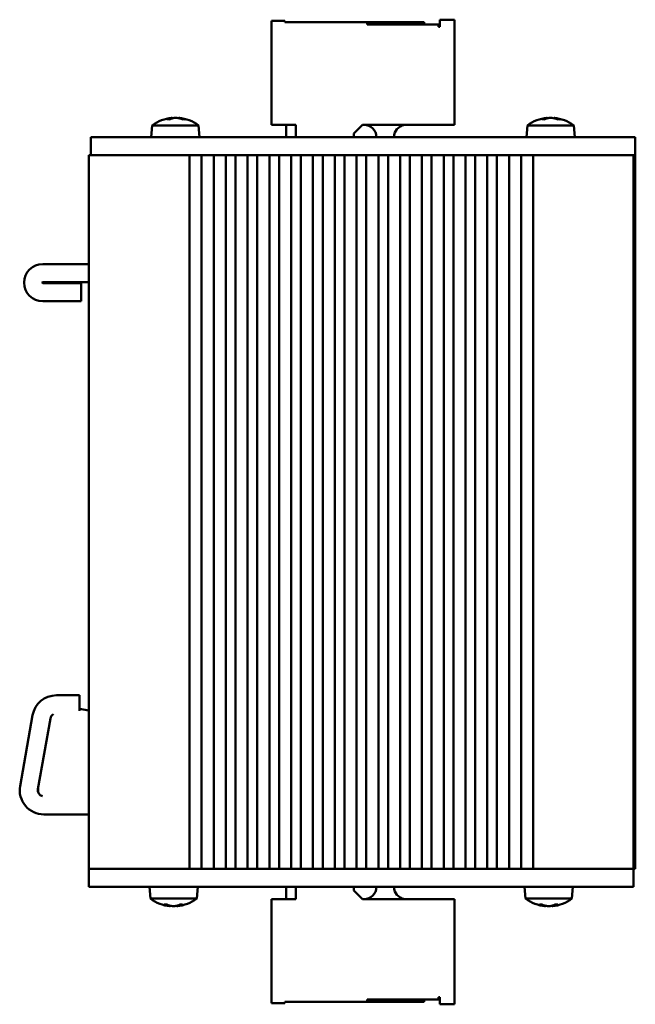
# Model space of a CAD drawing. Header units: millimetres. Extents: x 171 to 406, y 138 to 319.
# Tile 3 of 3: x 356 to 406, y 138 to 219. Entities that reach past the tile are written whole.
import ezdxf

# ---------------------------------------------------------------- set-up
doc = ezdxf.new("R2010")
doc.units = ezdxf.units.MM
doc.layers.add('Viditelná (ISO)', color=7, linetype='Continuous', lineweight=50)

msp = doc.modelspace()

# ---------------------------------------------------------------- linework, layer by layer
at = {"layer": 'Viditelná (ISO)'}
for p, q in [((390.246, 219.025), (391.446, 219.025)), ((390.246, 219.025), (390.246, 218.425)), ((391.446, 210.325), (391.446, 219.025)), ((376.346, 210.325), (376.346, 218.925)), ((376.346, 218.925), (377.446, 218.925)), ((377.446, 218.825), (377.446, 218.925)), ((384.246, 218.825), (377.446, 218.825)), ((384.246, 218.625), (384.246, 218.825)), ((384.246, 218.825), (388.946, 218.825)), ((390.146, 218.625), (384.246, 218.625)), ((388.946, 218.825), (388.946, 218.625)), ((390.146, 218.425), (390.146, 218.625)), ((390.246, 218.425), (390.146, 218.425)), ((368.113, 210.913), (368.118, 210.863)), ((368.679, 210.913), (368.676, 210.882)), ((399.113, 210.913), (399.117, 210.867)), ((399.679, 210.913), (399.676, 210.879)), ((366.48, 210.289), (366.396, 209.325)), ((366.48, 210.289), (370.312, 210.289)), ((367.908, 210.788), (367.696, 210.788)), ((369.179, 210.788), (369, 210.788)), ((370.312, 210.289), (370.396, 209.325)), ((376.346, 210.325), (378.346, 210.325)), ((377.546, 210.325), (377.546, 209.325)), ((378.346, 210.325), (378.346, 209.325)), ((383.846, 210.325), (383.146, 209.625)), ((383.846, 210.325), (391.446, 210.325)), ((397.48, 210.289), (397.396, 209.325)), ((397.48, 210.289), (401.312, 210.289)), ((398.885, 210.788), (398.679, 210.788)), ((400.165, 210.788), (399.979, 210.788)), ((401.312, 210.289), (401.396, 209.325)), ((361.396, 209.325), (363.396, 209.325)), ((361.396, 209.325), (361.396, 207.825)), ((404.396, 209.325), (363.396, 209.325)), ((383.146, 209.625), (383.146, 209.325)), ((386.436, 209.325), (386.473, 209.517)), ((404.396, 209.325), (406.396, 209.325)), ((406.396, 207.825), (406.396, 209.325)), ((361.246, 207.825), (363.246, 207.825)), ((361.246, 207.825), (361.246, 148.825)), ((367.146, 207.825), (363.246, 207.825)), ((367.146, 207.825), (367.673, 207.825)), ((367.673, 207.825), (369.652, 207.825)), ((369.564, 207.825), (369.564, 148.825)), ((369.652, 207.825), (369.964, 207.825)), ((370.164, 207.825), (369.964, 207.825)), ((370.164, 207.825), (370.476, 207.825)), ((370.476, 207.825), (371.652, 207.825)), ((370.564, 148.825), (370.564, 207.825)), ((371.564, 207.825), (371.564, 148.825)), ((371.652, 207.825), (371.964, 207.825)), ((372.164, 207.825), (371.964, 207.825)), ((372.164, 207.825), (372.476, 207.825)), ((372.476, 207.825), (373.452, 207.825)), ((372.564, 148.825), (372.564, 207.825)), ((373.364, 207.825), (373.364, 148.825)), ((373.452, 207.825), (373.764, 207.825)), ((373.964, 207.825), (373.764, 207.825)), ((373.964, 207.825), (374.276, 207.825)), ((374.276, 207.825), (375.252, 207.825)), ((374.364, 148.825), (374.364, 207.825)), ((375.164, 207.825), (375.164, 148.825)), ((375.252, 207.825), (375.564, 207.825)), ((375.764, 207.825), (375.564, 207.825)), ((375.764, 207.825), (376.076, 207.825)), ((376.076, 207.825), (377.052, 207.825)), ((376.164, 148.825), (376.164, 207.825)), ((376.964, 207.825), (376.964, 148.825)), ((377.052, 207.825), (377.364, 207.825)), ((377.564, 207.825), (377.364, 207.825)), ((377.564, 207.825), (377.876, 207.825)), ((377.876, 207.825), (378.852, 207.825)), ((377.964, 148.825), (377.964, 207.825)), ((378.764, 207.825), (378.764, 148.825)), ((378.852, 207.825), (379.164, 207.825)), ((379.364, 207.825), (379.164, 207.825)), ((379.364, 207.825), (379.676, 207.825)), ((379.676, 207.825), (380.652, 207.825)), ((379.764, 148.825), (379.764, 207.825)), ((380.564, 207.825), (380.564, 148.825)), ((380.652, 207.825), (380.964, 207.825)), ((381.164, 207.825), (380.964, 207.825)), ((381.164, 207.825), (381.476, 207.825)), ((381.476, 207.825), (382.452, 207.825)), ((381.564, 148.825), (381.564, 207.825)), ((382.364, 207.825), (382.364, 148.825)), ((382.452, 207.825), (382.764, 207.825)), ((382.964, 207.825), (382.764, 207.825)), ((382.964, 207.825), (383.276, 207.825)), ((383.276, 207.825), (384.252, 207.825)), ((383.364, 148.825), (383.364, 207.825)), ((384.164, 207.825), (384.164, 148.825)), ((384.252, 207.825), (384.564, 207.825)), ((384.764, 207.825), (384.564, 207.825)), ((384.764, 207.825), (385.076, 207.825)), ((385.076, 207.825), (386.052, 207.825)), ((385.164, 148.825), (385.164, 207.825)), ((385.964, 207.825), (385.964, 148.825)), ((386.052, 207.825), (386.364, 207.825)), ((386.564, 207.825), (386.364, 207.825)), ((386.564, 207.825), (386.876, 207.825)), ((386.876, 207.825), (387.852, 207.825)), ((386.964, 148.825), (386.964, 207.825)), ((387.764, 207.825), (387.764, 148.825)), ((387.852, 207.825), (388.164, 207.825)), ((388.364, 207.825), (388.164, 207.825)), ((388.364, 207.825), (388.676, 207.825)), ((388.676, 207.825), (389.652, 207.825)), ((388.764, 148.825), (388.764, 207.825)), ((389.564, 207.825), (389.564, 148.825)), ((389.652, 207.825), (389.964, 207.825)), ((390.164, 207.825), (389.964, 207.825)), ((390.164, 207.825), (390.476, 207.825)), ((390.476, 207.825), (391.452, 207.825)), ((390.564, 148.825), (390.564, 207.825)), ((391.364, 207.825), (391.364, 148.825)), ((391.452, 207.825), (391.764, 207.825)), ((391.964, 207.825), (391.764, 207.825)), ((391.964, 207.825), (392.276, 207.825)), ((392.276, 207.825), (393.252, 207.825)), ((392.364, 148.825), (392.364, 207.825)), ((393.164, 207.825), (393.164, 148.825)), ((393.252, 207.825), (393.564, 207.825)), ((393.764, 207.825), (393.564, 207.825)), ((393.764, 207.825), (394.076, 207.825)), ((394.076, 207.825), (395.052, 207.825)), ((394.164, 148.825), (394.164, 207.825)), ((394.964, 207.825), (394.964, 148.825)), ((395.052, 207.825), (395.364, 207.825)), ((395.564, 207.825), (395.364, 207.825)), ((395.564, 207.825), (395.876, 207.825)), ((395.876, 207.825), (397.052, 207.825)), ((395.964, 148.825), (395.964, 207.825)), ((396.964, 207.825), (396.964, 148.825)), ((397.052, 207.825), (397.364, 207.825)), ((397.564, 207.825), (397.364, 207.825)), ((397.564, 207.825), (397.876, 207.825)), ((397.876, 207.825), (399.819, 207.825)), ((397.964, 148.825), (397.964, 207.825)), ((399.819, 207.825), (400.346, 207.825)), ((404.246, 207.825), (400.346, 207.825)), ((404.246, 207.825), (405.733, 207.825)), ((406.396, 207.825), (405.733, 207.825)), ((406.246, 148.825), (406.246, 207.825)), ((406.396, 207.825), (406.396, 148.825)), ((357.434, 198.825), (361.246, 198.825)), ((357.434, 197.325), (361.246, 197.325)), ((357.434, 197.25), (360.596, 197.25)), ((360.596, 197.25), (360.596, 195.75)), ((360.596, 195.75), (357.434, 195.75)), ((360.483, 163.173), (358.561, 163.173)), ((360.483, 161.884), (360.483, 163.173)), ((361.246, 161.917), (360.483, 162.051)), ((356.591, 161.521), (355.56, 155.673)), ((358.068, 161.26), (357.037, 155.412)), ((357.53, 153.325), (361.246, 153.325)), ((363.246, 148.825), (361.246, 148.825)), ((361.246, 148.825), (361.246, 147.325)), ((367.146, 148.825), (363.246, 148.825)), ((367.673, 148.825), (367.146, 148.825)), ((369.652, 148.825), (367.673, 148.825)), ((369.964, 148.825), (369.652, 148.825)), ((370.164, 148.825), (369.964, 148.825)), ((370.476, 148.825), (370.164, 148.825)), ((371.652, 148.825), (370.476, 148.825)), ((371.964, 148.825), (371.652, 148.825)), ((372.164, 148.825), (371.964, 148.825)), ((372.476, 148.825), (372.164, 148.825)), ((373.452, 148.825), (372.476, 148.825)), ((373.764, 148.825), (373.452, 148.825)), ((373.964, 148.825), (373.764, 148.825)), ((374.276, 148.825), (373.964, 148.825)), ((375.252, 148.825), (374.276, 148.825)), ((375.564, 148.825), (375.252, 148.825)), ((375.764, 148.825), (375.564, 148.825)), ((376.076, 148.825), (375.764, 148.825)), ((377.052, 148.825), (376.076, 148.825)), ((377.364, 148.825), (377.052, 148.825)), ((377.564, 148.825), (377.364, 148.825)), ((377.876, 148.825), (377.564, 148.825)), ((378.852, 148.825), (377.876, 148.825)), ((379.164, 148.825), (378.852, 148.825)), ((379.364, 148.825), (379.164, 148.825)), ((379.676, 148.825), (379.364, 148.825)), ((380.652, 148.825), (379.676, 148.825)), ((380.964, 148.825), (380.652, 148.825)), ((381.164, 148.825), (380.964, 148.825)), ((381.476, 148.825), (381.164, 148.825)), ((382.452, 148.825), (381.476, 148.825)), ((382.764, 148.825), (382.452, 148.825)), ((382.964, 148.825), (382.764, 148.825)), ((383.276, 148.825), (382.964, 148.825)), ((384.252, 148.825), (383.276, 148.825)), ((384.564, 148.825), (384.252, 148.825)), ((384.764, 148.825), (384.564, 148.825)), ((385.076, 148.825), (384.764, 148.825)), ((386.052, 148.825), (385.076, 148.825)), ((386.364, 148.825), (386.052, 148.825)), ((386.564, 148.825), (386.364, 148.825)), ((386.876, 148.825), (386.564, 148.825)), ((387.852, 148.825), (386.876, 148.825)), ((388.164, 148.825), (387.852, 148.825)), ((388.364, 148.825), (388.164, 148.825)), ((388.676, 148.825), (388.364, 148.825)), ((389.652, 148.825), (388.676, 148.825)), ((389.964, 148.825), (389.652, 148.825)), ((390.164, 148.825), (389.964, 148.825)), ((390.476, 148.825), (390.164, 148.825)), ((391.452, 148.825), (390.476, 148.825)), ((391.764, 148.825), (391.452, 148.825)), ((391.964, 148.825), (391.764, 148.825)), ((392.276, 148.825), (391.964, 148.825)), ((393.252, 148.825), (392.276, 148.825)), ((393.564, 148.825), (393.252, 148.825)), ((393.764, 148.825), (393.564, 148.825)), ((394.076, 148.825), (393.764, 148.825)), ((395.052, 148.825), (394.076, 148.825)), ((395.364, 148.825), (395.052, 148.825)), ((395.564, 148.825), (395.364, 148.825)), ((395.876, 148.825), (395.564, 148.825)), ((397.052, 148.825), (395.876, 148.825)), ((397.364, 148.825), (397.052, 148.825)), ((397.564, 148.825), (397.364, 148.825)), ((397.876, 148.825), (397.564, 148.825)), ((399.819, 148.825), (397.876, 148.825)), ((400.346, 148.825), (399.819, 148.825)), ((404.246, 148.825), (400.346, 148.825)), ((406.246, 148.825), (404.246, 148.825)), ((406.396, 148.825), (406.246, 148.825)), ((406.246, 147.325), (406.246, 148.825)), ((363.246, 147.325), (361.246, 147.325)), ((363.246, 147.325), (404.246, 147.325)), ((366.33, 146.362), (366.246, 147.325)), ((370.162, 146.362), (370.246, 147.325)), ((377.546, 146.325), (377.546, 147.325)), ((378.346, 146.325), (378.346, 147.325)), ((383.146, 147.025), (383.146, 147.325)), ((383.146, 147.025), (383.846, 146.325)), ((386.473, 147.134), (386.436, 147.325)), ((397.33, 146.362), (397.246, 147.325)), ((401.162, 146.362), (401.246, 147.325)), ((406.246, 147.325), (404.246, 147.325)), ((370.162, 146.362), (366.33, 146.362)), ((367.492, 145.863), (367.684, 145.863)), ((367.962, 145.738), (367.965, 145.775)), ((368.53, 145.738), (368.526, 145.78)), ((368.78, 145.863), (368.98, 145.863)), ((376.346, 146.325), (378.346, 146.325)), ((376.346, 137.725), (376.346, 146.325)), ((383.846, 146.325), (391.446, 146.325)), ((391.446, 146.325), (391.446, 137.625)), ((401.162, 146.362), (397.33, 146.362)), ((398.492, 145.863), (398.684, 145.863)), ((398.962, 145.738), (398.965, 145.775)), ((398.963, 145.738), (398.966, 145.772)), ((399.53, 145.738), (399.526, 145.78)), ((399.529, 145.738), (399.526, 145.775)), ((399.78, 145.863), (399.98, 145.863)), ((377.446, 137.725), (376.346, 137.725)), ((384.246, 137.825), (377.446, 137.825)), ((377.446, 137.825), (377.446, 137.725)), ((384.246, 137.825), (384.246, 138.025)), ((384.246, 138.025), (390.146, 138.025)), ((388.946, 137.825), (384.246, 137.825)), ((388.946, 137.825), (388.946, 138.025)), ((390.146, 138.025), (390.146, 138.225)), ((390.146, 138.225), (390.246, 138.225)), ((390.246, 138.225), (390.246, 137.625)), ((391.446, 137.625), (390.246, 137.625))]:
    msp.add_line(p, q, dxfattribs=at)
for centre, radius, start, end in [((368.396, 207.725), 3.2, 95.1401, 126.77442), ((368.396, 207.725), 3.2, 53.22558, 84.8599), ((399.396, 207.725), 3.2, 95.10889, 126.77442), ((399.396, 207.725), 3.2, 53.22558, 84.89111), ((383.997, 209.325), 1, 0, 90), ((387.455, 209.325), 1, 90, 168.94276), ((357.434, 197.288), 1.538, 90, 270), ((357.434, 197.288), 0.0375, 90, 270), ((358.561, 161.173), 2, 90, 170), ((358.561, 161.173), 0.5, 118.72687, 170), ((357.53, 155.325), 2, 170, 270), ((358.046, 155.373), 1, 170, 195.9337), ((357.53, 155.325), 0.5, 170, 255.06653), ((383.997, 147.325), 1, 270, 0), ((387.455, 147.325), 1, 191.05724, 270), ((368.246, 148.925), 3.2, 233.22558, 264.90734), ((368.246, 148.925), 3.2, 275.09266, 306.77442), ((399.246, 148.925), 3.2, 233.22558, 264.90734), ((399.246, 148.925), 3.2, 275.09266, 306.77442)]:
    msp.add_arc(centre, radius, start, end, dxfattribs=at)
for centre, major_axis, ratio, start_param, end_param in [((368.481, 207.735), (-0.361, 3.178), 0.636438, 0.01744, 0.221074), ((368.313, 207.735), (0.37, 3.177), 0.658777, 0.166376, 0.370009), ((368.326, 207.735), (0.434, 3.169), 0.766388, 0.19426, 0.261837), ((368.467, 207.735), (-0.434, 3.169), 0.766388, 5.885292, 6.088925), ((368.323, 207.735), (0.419, 3.17), 0.747273, 6.088404, 6.292037), ((399.479, 207.735), (-0.37, 3.177), 0.658777, 0.013008, 0.216641), ((399.315, 207.735), (0.38, 3.175), 0.680543, 0.171041, 0.374675), ((399.323, 207.735), (0.419, 3.17), 0.747273, 0.188235, 0.261574), ((399.469, 207.735), (-0.419, 3.17), 0.747273, 5.891317, 6.09495), ((399.321, 207.735), (0.406, 3.172), 0.727507, 6.082762, 6.286396), ((368.324, 148.916), (-0.394, -3.174), 0.707107, 6.077461, 6.281094), ((368.171, 148.916), (0.406, -3.172), 0.727507, 5.896958, 6.100591), ((368.324, 148.916), (-0.391, -3.174), 0.701715, 0.175968, 0.379602), ((368.321, 148.916), (-0.406, -3.172), 0.727507, 0.182594, 0.26194), ((368.165, 148.916), (0.38, -3.175), 0.680543, 0.008342, 0.211976), ((399.324, 148.916), (-0.394, -3.174), 0.707107, 6.077461, 6.281094), ((399.171, 148.916), (0.406, -3.172), 0.727507, 5.896958, 6.100591), ((399.173, 148.916), (0.419, -3.17), 0.747273, 6.021446, 6.09495), ((399.324, 148.916), (-0.391, -3.174), 0.701715, 0.175968, 0.379602), ((399.321, 148.916), (-0.406, -3.172), 0.727507, 0.182594, 0.26194), ((399.319, 148.916), (-0.419, -3.17), 0.747273, 0.188235, 0.261574), ((399.165, 148.916), (0.38, -3.175), 0.680543, 0.008342, 0.211976)]:
    msp.add_ellipse(centre, major_axis=major_axis, ratio=ratio, start_param=start_param, end_param=end_param, dxfattribs=at)
for points, knots in [([(368.109, 210.913), (368.111, 210.913), (368.113, 210.913), (368.114, 210.913), (368.112, 210.912), (368.102, 210.911), (368.094, 210.91), (368.084, 210.908)], [0.00725567, 0.00725567, 0.00725567, 0.00725567, 0.00961365, 0.00961365, 0.01442241, 0.01442241, 0.01885448, 0.01885448, 0.01885448, 0.01885448]), ([(368.396, 210.913), (368.388, 210.913), (368.38, 210.913), (368.356, 210.913), (368.339, 210.912), (368.308, 210.911), (368.294, 210.91), (368.283, 210.908)], [0.00725567, 0.00725567, 0.00725567, 0.00725567, 0.00961365, 0.00961365, 0.01442241, 0.01442241, 0.01885448, 0.01885448, 0.01885448, 0.01885448]), ([(368.332, 210.908), (368.343, 210.91), (368.356, 210.911), (368.387, 210.912), (368.404, 210.913), (368.436, 210.913), (368.453, 210.912), (368.484, 210.911), (368.498, 210.91), (368.51, 210.908)], [0, 0, 0, 0, 0.00480683, 0.00480683, 0.00961365, 0.00961365, 0.01442241, 0.01442241, 0.01885448, 0.01885448, 0.01885448, 0.01885448]), ([(368.722, 210.908), (368.71, 210.91), (368.699, 210.911), (368.684, 210.912), (368.68, 210.913), (368.679, 210.913), (368.679, 210.913), (368.679, 210.913)], [0, 0, 0, 0, 0.00480683, 0.00480683, 0.00961365, 0.00961365, 0.01040642, 0.01040642, 0.01040642, 0.01040642]), ([(399.111, 210.913), (399.112, 210.913), (399.112, 210.913), (399.113, 210.913), (399.11, 210.912), (399.099, 210.911), (399.091, 210.91), (399.081, 210.908)], [0.0080825, 0.0080825, 0.0080825, 0.0080825, 0.00961365, 0.00961365, 0.01442241, 0.01442241, 0.01885448, 0.01885448, 0.01885448, 0.01885448]), ([(399.396, 210.913), (399.391, 210.913), (399.386, 210.913), (399.364, 210.913), (399.347, 210.912), (399.317, 210.911), (399.303, 210.91), (399.292, 210.908)], [0.0080825, 0.0080825, 0.0080825, 0.0080825, 0.00961365, 0.00961365, 0.01442241, 0.01442241, 0.01885448, 0.01885448, 0.01885448, 0.01885448]), ([(399.323, 210.908), (399.334, 210.91), (399.348, 210.911), (399.379, 210.912), (399.396, 210.913), (399.428, 210.913), (399.445, 210.912), (399.475, 210.911), (399.489, 210.91), (399.5, 210.908)], [0, 0, 0, 0, 0.00480683, 0.00480683, 0.00961365, 0.00961365, 0.01442241, 0.01442241, 0.01885448, 0.01885448, 0.01885448, 0.01885448]), ([(399.72, 210.908), (399.708, 210.91), (399.698, 210.911), (399.684, 210.912), (399.68, 210.913), (399.679, 210.913), (399.679, 210.913), (399.679, 210.913)], [0, 0, 0, 0, 0.00480683, 0.00480683, 0.00961365, 0.00961365, 0.01003641, 0.01003641, 0.01003641, 0.01003641]), ([(367.925, 145.743), (367.936, 145.741), (367.946, 145.74), (367.959, 145.738), (367.962, 145.738), (367.962, 145.738), (367.962, 145.738), (367.962, 145.738)], [0, 0, 0, 0, 0.004806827, 0.004806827, 0.009613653, 0.009613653, 0.009662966, 0.009662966, 0.009662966, 0.009662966]), ([(368.329, 145.743), (368.318, 145.741), (368.303, 145.74), (368.272, 145.738), (368.255, 145.738), (368.223, 145.738), (368.206, 145.739), (368.175, 145.74), (368.162, 145.741), (368.151, 145.743)], [0, 0, 0, 0, 0.00480683, 0.00480683, 0.00961365, 0.00961365, 0.01442241, 0.01442241, 0.01885448, 0.01885448, 0.01885448, 0.01885448]), ([(368.246, 145.738), (368.248, 145.738), (368.251, 145.738), (368.269, 145.738), (368.286, 145.739), (368.317, 145.74), (368.33, 145.741), (368.341, 145.743)], [0.00890496, 0.00890496, 0.00890496, 0.00890496, 0.009613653, 0.009613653, 0.014422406, 0.014422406, 0.018854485, 0.018854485, 0.018854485, 0.018854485]), ([(368.53, 145.738), (368.53, 145.738), (368.53, 145.738), (368.53, 145.738), (368.533, 145.739), (368.545, 145.74), (368.554, 145.741), (368.564, 145.743)], [0.00890496, 0.00890496, 0.00890496, 0.00890496, 0.009613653, 0.009613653, 0.014422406, 0.014422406, 0.018854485, 0.018854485, 0.018854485, 0.018854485]), ([(398.925, 145.743), (398.936, 145.741), (398.946, 145.74), (398.959, 145.738), (398.962, 145.738), (398.962, 145.738), (398.962, 145.738), (398.962, 145.738)], [0, 0, 0, 0, 0.004806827, 0.004806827, 0.009613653, 0.009613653, 0.009662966, 0.009662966, 0.009662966, 0.009662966]), ([(399.237, 145.738), (399.235, 145.738), (399.233, 145.738), (399.214, 145.738), (399.197, 145.739), (399.167, 145.74), (399.153, 145.741), (399.142, 145.743)], [0.009012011, 0.009012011, 0.009012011, 0.009012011, 0.009613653, 0.009613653, 0.014422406, 0.014422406, 0.018854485, 0.018854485, 0.018854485, 0.018854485]), ([(399.329, 145.743), (399.318, 145.741), (399.303, 145.74), (399.272, 145.738), (399.255, 145.738), (399.223, 145.738), (399.206, 145.739), (399.175, 145.74), (399.162, 145.741), (399.151, 145.743)], [0, 0, 0, 0, 0.00480683, 0.00480683, 0.00961365, 0.00961365, 0.01442241, 0.01442241, 0.01885448, 0.01885448, 0.01885448, 0.01885448]), ([(399.246, 145.738), (399.248, 145.738), (399.251, 145.738), (399.269, 145.738), (399.286, 145.739), (399.317, 145.74), (399.33, 145.741), (399.341, 145.743)], [0.00890496, 0.00890496, 0.00890496, 0.00890496, 0.009613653, 0.009613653, 0.014422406, 0.014422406, 0.018854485, 0.018854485, 0.018854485, 0.018854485]), ([(399.256, 145.738), (399.258, 145.738), (399.26, 145.738), (399.278, 145.738), (399.295, 145.739), (399.325, 145.74), (399.339, 145.741), (399.35, 145.743)], [0.009012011, 0.009012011, 0.009012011, 0.009012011, 0.009613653, 0.009613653, 0.014422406, 0.014422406, 0.018854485, 0.018854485, 0.018854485, 0.018854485]), ([(399.53, 145.738), (399.53, 145.738), (399.53, 145.738), (399.53, 145.738), (399.533, 145.739), (399.545, 145.74), (399.554, 145.741), (399.564, 145.743)], [0.00890496, 0.00890496, 0.00890496, 0.00890496, 0.009613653, 0.009613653, 0.014422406, 0.014422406, 0.018854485, 0.018854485, 0.018854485, 0.018854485])]:
    msp.add_open_spline(points, degree=3, knots=knots, dxfattribs=at)
for points in [[(367.685, 210.785), (367.689, 210.787), (367.693, 210.788), (367.696, 210.788)], [(369.179, 210.788), (369.184, 210.788), (369.189, 210.787), (369.193, 210.785)], [(398.667, 210.785), (398.671, 210.787), (398.675, 210.788), (398.679, 210.788)], [(400.165, 210.788), (400.169, 210.788), (400.174, 210.787), (400.178, 210.785)], [(367.492, 145.863), (367.488, 145.863), (367.484, 145.864), (367.479, 145.866)], [(368.992, 145.866), (368.988, 145.864), (368.984, 145.863), (368.98, 145.863)], [(398.492, 145.863), (398.488, 145.863), (398.484, 145.864), (398.479, 145.866)], [(399.992, 145.866), (399.988, 145.864), (399.984, 145.863), (399.98, 145.863)]]:
    msp.add_open_spline(points, degree=3, dxfattribs=at)

doc.saveas('drawing.dxf')
